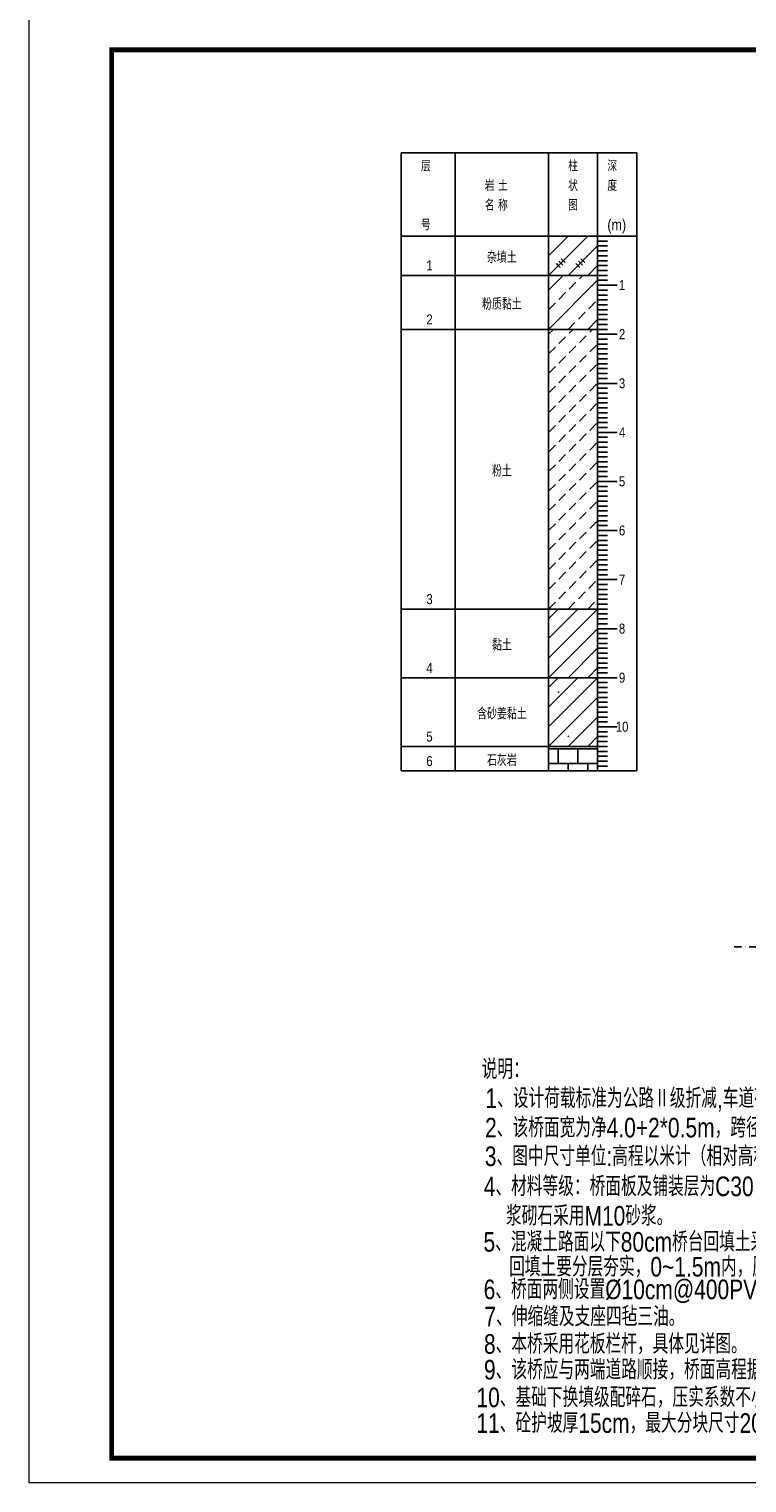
# Model space of a CAD drawing. Header units: inches. Extents: x 97745 to 142261, y 62673 to 100665.
# Tile 27 of 148: x 103708 to 105171, y 70918 to 73880. Entities that reach past the tile are written whole.
import ezdxf
from ezdxf.enums import TextEntityAlignment as Align

# ---------------------------------------------------------------- set-up
doc = ezdxf.new("R2010")
doc.units = ezdxf.units.IN
doc.header["$MEASUREMENT"] = 0
doc.linetypes.add('DASHDOTX2', pattern=[2, 1, -0.5, 0, -0.5])
doc.layers.get('0').update_dxf_attribs({"lineweight": 15})
for name, color, linetype in [('1', 7, 'Continuous'), ('3', 7, 'Continuous'), ('6', 7, 'Continuous'), ('轴线', 3, 'DASHDOTX2')]:
    doc.layers.add(name, color=color, linetype=linetype)
doc.layers.add('BM1', color=7, linetype='Continuous', lineweight=15)
doc.styles.add('hz-e', font='hztxt_e.shx', dxfattribs={"width": 0.8, "height": 330, "bigfont": 'hztxt.shx'})
doc.styles.add('楷体', font='hztxt_e.shx', dxfattribs={"width": 0.7, "bigfont": 'hztxt.shx'})

# ---------------------------------------------------------------- blocks, each defined once
blk = doc.blocks.new('SJ')
for p, q in [((0.2, 0.4), (0.1, 0.4)), ((0.1, 0.4), (0.1, 0.4)), ((0.1, 0.4), (0.1, 0.4)), ((0.1, 0.4), (0.2, 0.3)), ((0.3, 0.7), (0.2, 0.6)), ((0.2, 0.6), (0.3, 0.5)), ((0.3, 0.5), (0.2, 0.5)), ((0.2, 0.5), (0.2, 0.4)), ((0.2, 0.4), (0.2, 0.4)), ((0.2, 0.3), (0.2, 0.2)), ((0.2, 0.2), (0.2, 0.2)), ((0.2, 0.2), (0.3, 0.2)), ((0.4, 0.8), (0.3, 0.8)), ((0.3, 0.8), (0.3, 0.7)), ((0.3, 0.7), (0.3, 0.7)), ((0.3, 0.7), (0.3, 0.7)), ((0.3, 0.5), (0.3, 0.6)), ((0.3, 0.6), (0.3, 0.5)), ((0.3, 0.5), (0.3, 0.5)), ((0.3, 0.5), (0.3, 0.5)), ((0.3, 0.5), (0.3, 0.5)), ((0.3, 0.2), (0.4, 0.2)), ((0.5, 0.8), (0.4, 0.9)), ((0.4, 0.9), (0.4, 0.8)), ((0.4, 0.8), (0.4, 0.8)), ((0.5, 0.7), (0.4, 0.8)), ((0.4, 0.8), (0.4, 0.8)), ((0.4, 0.8), (0.4, 0.8)), ((0.4, 0.8), (0.5, 0.8)), ((0.4, 0.2), (0.4, 0.2)), ((0.4, 0.2), (0.4, 0.2)), ((0.4, 0.2), (0.5, 0.2)), ((0.6, 0.7), (0.5, 0.7)), ((0.5, 0.2), (0.5, 0.3)), ((0.5, 0.3), (0.6, 0.3)), ((0.5, 0.2), (0.5, 0.2)), ((0.7, 0.7), (0.6, 0.7)), ((0.6, 0.7), (0.6, 0.7)), ((0.6, 0.5), (0.6, 0.6)), ((0.6, 0.6), (0.7, 0.6)), ((0.7, 0.5), (0.6, 0.5)), ((0.6, 0.3), (0.6, 0.3)), ((0.6, 0.3), (0.7, 0.2)), ((0.8, 0.8), (0.7, 0.7)), ((0.7, 0.6), (0.8, 0.7)), ((0.7, 0.7), (0.7, 0.7)), ((0.8, 0.4), (0.7, 0.5)), ((0.7, 0.5), (0.7, 0.5)), ((0.7, 0.5), (0.7, 0.5)), ((0.7, 0.2), (0.7, 0.3)), ((0.7, 0.3), (0.8, 0.3)), ((0.9, 0.7), (0.8, 0.8)), ((0.8, 0.7), (0.9, 0.7)), ((0.8, 0.3), (0.8, 0.4))]:
    blk.add_line(p, q)

msp = doc.modelspace()

# ---------------------------------------------------------------- linework, layer by layer
at = {"layer": '1'}
for p, q in [((104466.662, 72368.453), (104466.662, 73628.453)), ((104466.662, 73628.453), (104576.662, 73628.453)), ((104576.662, 73628.453), (104576.662, 72368.453)), ((104576.662, 73628.453), (104576.662, 72368.453)), ((104576.662, 73628.453), (104946.662, 73628.453)), ((104766.662, 73628.453), (104766.662, 72368.453)), ((104866.662, 73628.453), (104866.662, 72368.453)), ((104946.662, 73628.453), (104946.662, 72368.453)), ((104466.662, 73458.453), (104576.662, 73458.453)), ((104576.662, 73458.453), (104946.662, 73458.453))]:
    msp.add_line(p, q, dxfattribs=at)
at = {"layer": '3'}
for p, q in [((104866.662, 73458.453), (104886.662, 73458.453)), ((104866.662, 73448.453), (104886.662, 73448.453)), ((104866.662, 73438.453), (104886.662, 73438.453)), ((104866.662, 73428.453), (104886.662, 73428.453)), ((104866.662, 73418.453), (104886.662, 73418.453)), ((104866.662, 73408.453), (104886.662, 73408.453)), ((104866.662, 73398.453), (104886.662, 73398.453)), ((104866.662, 73388.453), (104886.662, 73388.453)), ((104866.662, 73378.453), (104886.662, 73378.453)), ((104866.662, 73368.453), (104886.662, 73368.453)), ((104866.662, 73358.453), (104886.662, 73358.453)), ((104866.662, 73358.453), (104906.662, 73358.453)), ((104866.662, 73348.453), (104886.662, 73348.453)), ((104866.662, 73338.453), (104886.662, 73338.453)), ((104866.662, 73328.453), (104886.662, 73328.453)), ((104866.662, 73318.453), (104886.662, 73318.453)), ((104866.662, 73308.453), (104886.662, 73308.453)), ((104866.662, 73298.453), (104886.662, 73298.453)), ((104866.662, 73288.453), (104886.662, 73288.453)), ((104866.662, 73278.453), (104886.662, 73278.453)), ((104866.662, 73268.453), (104886.662, 73268.453)), ((104866.662, 73258.453), (104886.662, 73258.453)), ((104866.662, 73258.453), (104906.662, 73258.453)), ((104866.662, 73248.453), (104886.662, 73248.453)), ((104866.662, 73238.453), (104886.662, 73238.453)), ((104866.662, 73228.453), (104886.662, 73228.453)), ((104866.662, 73218.453), (104886.662, 73218.453)), ((104866.662, 73208.453), (104886.662, 73208.453)), ((104866.662, 73198.453), (104886.662, 73198.453)), ((104866.662, 73188.453), (104886.662, 73188.453)), ((104866.662, 73178.453), (104886.662, 73178.453)), ((104866.662, 73168.453), (104886.662, 73168.453)), ((104866.662, 73158.453), (104886.662, 73158.453)), ((104866.662, 73158.453), (104906.662, 73158.453)), ((104866.662, 73148.453), (104886.662, 73148.453)), ((104866.662, 73138.453), (104886.662, 73138.453)), ((104866.662, 73128.453), (104886.662, 73128.453)), ((104866.662, 73118.453), (104886.662, 73118.453)), ((104866.662, 73108.453), (104886.662, 73108.453)), ((104866.662, 73098.453), (104886.662, 73098.453)), ((104866.662, 73088.453), (104886.662, 73088.453)), ((104866.662, 73078.453), (104886.662, 73078.453)), ((104866.662, 73068.453), (104886.662, 73068.453)), ((104866.662, 73058.453), (104886.662, 73058.453)), ((104866.662, 73058.453), (104906.662, 73058.453)), ((104866.662, 73048.453), (104886.662, 73048.453)), ((104866.662, 73038.453), (104886.662, 73038.453)), ((104866.662, 73028.453), (104886.662, 73028.453)), ((104866.662, 73018.453), (104886.662, 73018.453)), ((104866.662, 73008.453), (104886.662, 73008.453)), ((104866.662, 72998.453), (104886.662, 72998.453)), ((104866.662, 72988.453), (104886.662, 72988.453)), ((104866.662, 72978.453), (104886.662, 72978.453)), ((104866.662, 72968.453), (104886.662, 72968.453)), ((104866.662, 72958.453), (104886.662, 72958.453)), ((104866.662, 72958.453), (104906.662, 72958.453)), ((104866.662, 72948.453), (104886.662, 72948.453)), ((104866.662, 72938.453), (104886.662, 72938.453)), ((104866.662, 72928.453), (104886.662, 72928.453)), ((104866.662, 72918.453), (104886.662, 72918.453)), ((104866.662, 72908.453), (104886.662, 72908.453)), ((104866.662, 72898.453), (104886.662, 72898.453)), ((104866.662, 72888.453), (104886.662, 72888.453)), ((104866.662, 72878.453), (104886.662, 72878.453)), ((104866.662, 72868.453), (104886.662, 72868.453)), ((104866.662, 72858.453), (104886.662, 72858.453)), ((104866.662, 72858.453), (104906.662, 72858.453)), ((104866.662, 72848.453), (104886.662, 72848.453)), ((104866.662, 72838.453), (104886.662, 72838.453)), ((104866.662, 72828.453), (104886.662, 72828.453)), ((104866.662, 72818.453), (104886.662, 72818.453)), ((104866.662, 72808.453), (104886.662, 72808.453)), ((104866.662, 72798.453), (104886.662, 72798.453)), ((104866.662, 72788.453), (104886.662, 72788.453)), ((104866.662, 72778.453), (104886.662, 72778.453)), ((104866.662, 72768.453), (104886.662, 72768.453)), ((104866.662, 72758.453), (104886.662, 72758.453)), ((104866.662, 72758.453), (104906.662, 72758.453)), ((104866.662, 72748.453), (104886.662, 72748.453)), ((104866.662, 72738.453), (104886.662, 72738.453)), ((104866.662, 72728.453), (104886.662, 72728.453)), ((104866.662, 72718.453), (104886.662, 72718.453)), ((104866.662, 72708.453), (104886.662, 72708.453)), ((104866.662, 72698.453), (104886.662, 72698.453)), ((104866.662, 72688.453), (104886.662, 72688.453)), ((104866.662, 72678.453), (104886.662, 72678.453)), ((104866.662, 72668.453), (104886.662, 72668.453)), ((104866.662, 72658.453), (104886.662, 72658.453)), ((104866.662, 72658.453), (104906.662, 72658.453)), ((104866.662, 72648.453), (104886.662, 72648.453)), ((104866.662, 72638.453), (104886.662, 72638.453)), ((104866.662, 72628.453), (104886.662, 72628.453)), ((104866.662, 72618.453), (104886.662, 72618.453)), ((104866.662, 72608.453), (104886.662, 72608.453)), ((104866.662, 72598.453), (104886.662, 72598.453)), ((104866.662, 72588.453), (104886.662, 72588.453)), ((104866.662, 72578.453), (104886.662, 72578.453)), ((104866.662, 72568.453), (104886.662, 72568.453)), ((104866.662, 72558.453), (104886.662, 72558.453)), ((104866.662, 72558.453), (104906.662, 72558.453)), ((104866.662, 72548.453), (104886.662, 72548.453)), ((104866.662, 72538.453), (104886.662, 72538.453)), ((104866.662, 72528.453), (104886.662, 72528.453)), ((104866.662, 72518.453), (104886.662, 72518.453)), ((104866.662, 72508.453), (104886.662, 72508.453)), ((104866.662, 72498.453), (104886.662, 72498.453)), ((104866.662, 72488.453), (104886.662, 72488.453)), ((104866.662, 72478.453), (104886.662, 72478.453)), ((104866.662, 72468.453), (104886.662, 72468.453)), ((104866.662, 72458.453), (104886.662, 72458.453)), ((104866.662, 72458.453), (104906.662, 72458.453)), ((104866.662, 72448.453), (104886.662, 72448.453)), ((104866.662, 72438.453), (104886.662, 72438.453)), ((104866.662, 72428.453), (104886.662, 72428.453)), ((104866.662, 72418.453), (104886.662, 72418.453)), ((104866.662, 72408.453), (104886.662, 72408.453)), ((104866.662, 72398.453), (104886.662, 72398.453)), ((104866.662, 72388.453), (104886.662, 72388.453)), ((104866.662, 72378.453), (104886.662, 72378.453)), ((104866.662, 72368.453), (104886.662, 72368.453))]:
    msp.add_line(p, q, dxfattribs=at)
at = {"layer": '6'}
for p, q in [((104766.662, 73378.453), (104846.662, 73458.453)), ((104766.662, 73418.453), (104806.662, 73458.453)), ((104766.662, 73458.453), (104766.662, 73458.453)), ((104806.662, 73378.453), (104866.662, 73438.453)), ((104786.662, 73398.453), (104782.662, 73402.453)), ((104782.662, 73402.453), (104790.662, 73394.453)), ((104791.662, 73403.453), (104787.662, 73407.453)), ((104787.662, 73407.453), (104795.662, 73399.453)), ((104796.662, 73408.453), (104792.662, 73412.453)), ((104792.662, 73412.453), (104800.662, 73404.453)), ((104826.662, 73398.453), (104822.662, 73402.453)), ((104822.662, 73402.453), (104830.662, 73394.453)), ((104831.662, 73403.453), (104827.662, 73407.453)), ((104827.662, 73407.453), (104835.662, 73399.453)), ((104836.662, 73408.453), (104832.662, 73412.453)), ((104832.662, 73412.453), (104840.662, 73404.453)), ((104846.662, 73378.453), (104866.662, 73398.453)), ((104466.662, 73378.453), (104576.662, 73378.453)), ((104576.662, 73378.453), (104766.662, 73378.453)), ((104766.662, 73378.453), (104771.662, 73378.453)), ((104766.662, 73348.453), (104796.662, 73378.453)), ((104766.662, 73268.453), (104866.662, 73368.453)), ((104771.662, 73378.453), (104866.662, 73378.453)), ((104808.662, 73350.453), (104822.662, 73364.453)), ((104829.662, 73371.453), (104836.662, 73378.453)), ((104787.662, 73329.453), (104801.662, 73343.453)), ((104766.662, 73308.453), (104780.662, 73322.453)), ((104827.662, 73289.453), (104841.662, 73303.453)), ((104848.662, 73310.453), (104862.662, 73324.453)), ((104806.662, 73268.453), (104820.662, 73282.453)), ((104846.662, 73268.453), (104866.662, 73288.453)), ((104466.662, 73268.453), (104576.662, 73268.453)), ((104576.662, 73268.453), (104766.662, 73268.453)), ((104766.662, 73268.453), (104771.662, 73268.453)), ((104766.662, 73258.453), (104776.662, 73268.453)), ((104771.662, 73268.453), (104866.662, 73268.453)), ((104787.662, 73239.453), (104801.662, 73253.453)), ((104808.662, 73260.453), (104816.662, 73268.453)), ((104829.662, 73241.453), (104843.662, 73255.453)), ((104850.662, 73262.453), (104856.662, 73268.453)), ((104766.662, 73218.453), (104780.662, 73232.453)), ((104787.662, 73199.453), (104801.662, 73213.453)), ((104808.662, 73220.453), (104822.662, 73234.453)), ((104829.662, 73201.453), (104843.662, 73215.453)), ((104850.662, 73222.453), (104864.662, 73236.453)), ((104766.662, 73178.453), (104780.662, 73192.453)), ((104808.662, 73180.453), (104822.662, 73194.453)), ((104850.662, 73182.453), (104864.662, 73196.453)), ((104787.662, 73159.453), (104801.662, 73173.453)), ((104808.662, 73140.453), (104822.662, 73154.453)), ((104829.662, 73161.453), (104843.662, 73175.453)), ((104850.662, 73142.453), (104864.662, 73156.453)), ((104766.662, 73138.453), (104780.662, 73152.453)), ((104787.662, 73119.453), (104801.662, 73133.453)), ((104829.662, 73121.453), (104843.662, 73135.453)), ((104766.662, 73098.453), (104780.662, 73112.453)), ((104808.662, 73100.453), (104822.662, 73114.453)), ((104829.662, 73081.453), (104843.662, 73095.453)), ((104850.662, 73102.453), (104864.662, 73116.453)), ((104766.662, 73058.453), (104780.662, 73072.453)), ((104787.662, 73079.453), (104801.662, 73093.453)), ((104808.662, 73060.453), (104822.662, 73074.453)), ((104850.662, 73062.453), (104864.662, 73076.453)), ((104787.662, 73039.453), (104801.662, 73053.453)), ((104829.662, 73041.453), (104843.662, 73055.453)), ((104850.662, 73022.453), (104864.662, 73036.453)), ((104766.662, 73018.453), (104780.662, 73032.453)), ((104787.662, 72999.453), (104801.662, 73013.453)), ((104808.662, 73020.453), (104822.662, 73034.453)), ((104829.662, 73001.453), (104843.662, 73015.453)), ((104766.662, 72978.453), (104780.662, 72992.453)), ((104808.662, 72980.453), (104822.662, 72994.453)), ((104850.662, 72982.453), (104864.662, 72996.453)), ((104766.662, 72938.453), (104780.662, 72952.453)), ((104787.662, 72959.453), (104801.662, 72973.453)), ((104808.662, 72940.453), (104822.662, 72954.453)), ((104829.662, 72961.453), (104843.662, 72975.453)), ((104850.662, 72942.453), (104864.662, 72956.453)), ((104787.662, 72919.453), (104801.662, 72933.453)), ((104829.662, 72921.453), (104843.662, 72935.453)), ((104766.662, 72898.453), (104780.662, 72912.453)), ((104787.662, 72879.453), (104801.662, 72893.453)), ((104808.662, 72900.453), (104822.662, 72914.453)), ((104829.662, 72881.453), (104843.662, 72895.453)), ((104850.662, 72902.453), (104864.662, 72916.453)), ((104766.662, 72858.453), (104780.662, 72872.453)), ((104808.662, 72860.453), (104822.662, 72874.453)), ((104850.662, 72862.453), (104864.662, 72876.453)), ((104766.662, 72818.453), (104780.662, 72832.453)), ((104787.662, 72839.453), (104801.662, 72853.453)), ((104808.662, 72820.453), (104822.662, 72834.453)), ((104829.662, 72841.453), (104843.662, 72855.453)), ((104850.662, 72822.453), (104864.662, 72836.453)), ((104787.662, 72799.453), (104801.662, 72813.453)), ((104829.662, 72801.453), (104843.662, 72815.453)), ((104766.662, 72778.453), (104780.662, 72792.453)), ((104787.662, 72759.453), (104801.662, 72773.453)), ((104808.662, 72780.453), (104822.662, 72794.453)), ((104829.662, 72761.453), (104843.662, 72775.453)), ((104850.662, 72782.453), (104864.662, 72796.453)), ((104766.662, 72738.453), (104780.662, 72752.453)), ((104808.662, 72740.453), (104822.662, 72754.453)), ((104848.662, 72740.453), (104862.662, 72754.453)), ((104766.662, 72698.453), (104780.662, 72712.453)), ((104787.662, 72719.453), (104801.662, 72733.453)), ((104806.662, 72698.453), (104820.662, 72712.453)), ((104827.662, 72719.453), (104841.662, 72733.453)), ((104846.662, 72698.453), (104860.662, 72712.453)), ((104466.662, 72698.453), (104576.662, 72698.453)), ((104576.662, 72698.453), (104766.662, 72698.453)), ((104766.662, 72698.453), (104771.662, 72698.453)), ((104766.662, 72598.453), (104866.662, 72698.453)), ((104766.662, 72638.453), (104826.662, 72698.453)), ((104766.662, 72678.453), (104786.662, 72698.453)), ((104771.662, 72698.453), (104866.662, 72698.453)), ((104766.662, 72558.453), (104866.662, 72658.453)), ((104806.662, 72558.453), (104866.662, 72618.453)), ((104846.662, 72558.453), (104866.662, 72578.453)), ((104466.662, 72558.453), (104576.662, 72558.453)), ((104576.662, 72558.453), (104766.662, 72558.453)), ((104766.662, 72558.453), (104771.662, 72558.453)), ((104766.662, 72458.453), (104866.662, 72558.453)), ((104766.662, 72498.453), (104826.662, 72558.453)), ((104766.662, 72538.453), (104786.662, 72558.453)), ((104771.662, 72558.453), (104866.662, 72558.453)), ((104766.662, 72418.453), (104866.662, 72518.453)), ((104806.662, 72418.453), (104866.662, 72478.453)), ((104466.662, 72418.453), (104576.662, 72418.453)), ((104576.662, 72418.453), (104766.662, 72418.453)), ((104766.662, 72418.453), (104771.662, 72418.453)), ((104766.662, 72413.453), (104866.662, 72413.453)), ((104771.662, 72418.453), (104866.662, 72418.453)), ((104786.662, 72413.453), (104786.662, 72383.453)), ((104826.662, 72413.453), (104826.662, 72383.453)), ((104846.662, 72418.453), (104866.662, 72438.453)), ((104866.662, 72413.453), (104866.662, 72383.453)), ((104466.662, 72368.453), (104576.662, 72368.453)), ((104576.662, 72368.453), (104766.662, 72368.453)), ((104766.662, 72383.453), (104866.662, 72383.453)), ((104766.662, 72368.453), (104771.662, 72368.453)), ((104771.662, 72368.453), (104946.662, 72368.453)), ((104806.662, 72383.453), (104806.662, 72368.453)), ((104846.662, 72383.453), (104846.662, 72368.453))]:
    msp.add_line(p, q, dxfattribs=at)
at = {"layer": 'BM1', "const_width": 1}
msp.add_lwpolyline([(103708.27, 73918.339), (107951.098, 73918.339), (107951.098, 70918.036), (103708.27, 70918.036), (103708.27, 73918.339)], dxfattribs=at)
at = {"layer": 'BM1'}
msp.add_lwpolyline([(103708.27, 73918.339), (107951.098, 73918.339), (107951.098, 70918.036), (103708.27, 70918.036)], close=True, dxfattribs=at)
at = {"layer": 'BM1', "color": 0, "linetype": 'Continuous', "const_width": 9.999}
msp.add_lwpolyline([(103876.114, 70968.031), (103876.114, 73838.038), (107901.103, 73838.038), (107901.103, 70968.031)], close=True, dxfattribs=at)
at = {"layer": '轴线', "ltscale": 15}
msp.add_line((105145.316, 72009.975), (106681.394, 72009.975), dxfattribs=at)

# ---------------------------------------------------------------- block references
at = {"layer": '6', "xscale": 1.181102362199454, "yscale": 1.181102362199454, "zscale": 1.181102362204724}
for p in [(104786.662, 72528.453), (104806.662, 72438.453)]:
    msp.add_blockref('SJ', p, dxfattribs=at)

# ---------------------------------------------------------------- texts
at = {"style": 'hz-e', "width": 0.8}
for s, p in [('说明：', (104630.438, 71740.635)), ('1、设计荷载标准为公路Ⅱ级折减,车道荷载折减0.8,车辆荷载折减0.7。', (104638.198, 71681.463)), ('2、该桥面宽为净4.0+2*0.5m，跨径1*5m。', (104637.442, 71621.603)), ('3、图中尺寸单位:高程以米计（相对高程，以附近路面为0m起算），其余以厘米计。', (104636.893, 71563.283)), ('4、材料等级：桥面板及铺装层为C30，其它为C25；', (104634.634, 71501.963)), ('浆砌石采用M10砂浆。', (104680.016, 71441.85)), ('5、混凝土路面以下80cm桥台回填土采用5%%%石灰土；', (104634.142, 71388.829)), ('回填土要分层夯实，0~1.5m内，压实度不小于0.94，1.5m以下不小于0.92。', (104686.361, 71338.09)), ('6、桥面两侧设置%%c10cm@400PVC泄水管。', (104634.479, 71291.947)), ('7、伸缩缝及支座四毡三油。', (104636.01, 71236.596)), ('8、本桥采用花板栏杆，具体见详图。', (104635.124, 71180.757)), ('9、该桥应与两端道路顺接，桥面高程据实调整。', (104635.124, 71128.335)), ('10、基础下换填级配碎石，压实系数不小于0.95。', (104619.811, 71071.842)), ('11、砼护坡厚15cm，最大分块尺寸200×200cm，下设砂石垫层15cm;图中未标注格梗尺寸为30*50cm。', (104619.811, 71019.484))]:
    msp.add_text(s, height=40, dxfattribs=at).set_placement(p)
at = {"layer": '1', "style": '楷体', "width": 0.85}
for s, p in [('层', (104506.662, 73590.453)), ('柱', (104806.662, 73590.453)), ('深', (104886.662, 73590.453)), ('岩 土', (104636.662, 73550.453)), ('状', (104806.662, 73550.453)), ('度', (104886.662, 73550.453)), ('名 称', (104636.662, 73510.453)), ('图', (104806.662, 73510.453)), ('号', (104506.662, 73470.453)), ('(m)', (104886.662, 73470.453))]:
    msp.add_text(s, height=22.44, dxfattribs=at).set_placement(p)
at = {"layer": '3', "style": '楷体', "width": 0.85}
for s, p in [('1', (104916.662, 73348.453)), ('2', (104916.662, 73248.453)), ('3', (104916.662, 73148.453)), ('4', (104916.662, 73048.453)), ('5', (104916.662, 72948.453)), ('6', (104916.662, 72848.453)), ('7', (104916.662, 72748.453)), ('8', (104916.662, 72648.453)), ('9', (104916.662, 72548.453)), ('10', (104916.662, 72448.453))]:
    msp.add_text(s, height=20.4, dxfattribs=at).set_placement(p, align=Align.CENTER)
at = {"layer": '6', "style": '楷体', "width": 0.85}
for s, p in [('杂填土', (104671.662, 73403.453)), ('粉质黏土', (104671.662, 73308.453)), ('粉土', (104671.662, 72968.453)), ('黏土', (104671.662, 72613.453)), ('含砂姜黏土', (104671.662, 72473.453)), ('石灰岩', (104671.662, 72378.453))]:
    msp.add_text(s, height=23.8, dxfattribs=at).set_placement(p, align=Align.CENTER)
for s, p in [('1', (104517.662, 73388.453)), ('2', (104517.662, 73278.453)), ('3', (104517.662, 72708.453)), ('4', (104517.662, 72568.453)), ('5', (104517.662, 72428.453)), ('6', (104517.662, 72378.453))]:
    msp.add_text(s, height=20.4, dxfattribs=at).set_placement(p)

doc.saveas('drawing.dxf')
